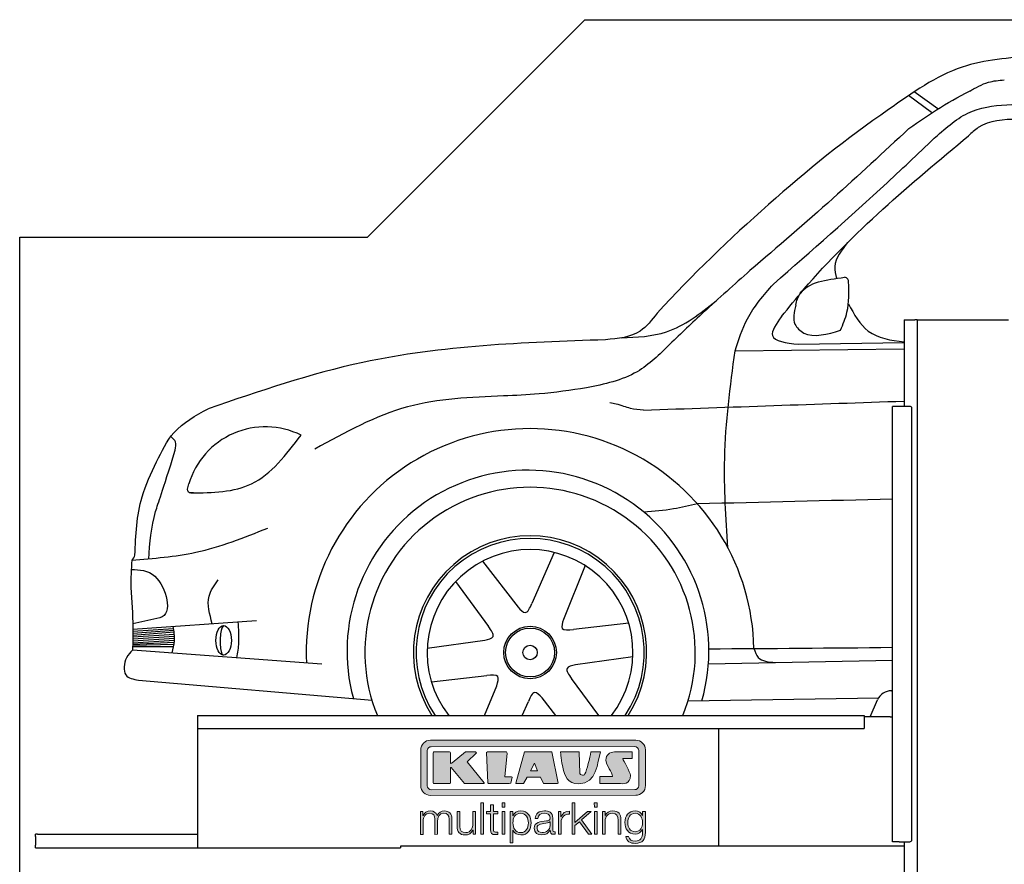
# Model space of a CAD drawing. Header units: millimetres. Extents: x 200 to 5400, y -100 to 3700.
# Tile 2 of 3: x 200 to 2465, y 1758 to 3700. Entities that reach past the tile are written whole.
import ezdxf

# ---------------------------------------------------------------- set-up
doc = ezdxf.new("R2010")
doc.units = ezdxf.units.MM
doc.layers.add('Car', color=10, linetype='Continuous')
doc.layers.add('Logo', color=7, linetype='Continuous')

# ---------------------------------------------------------------- blocks, each defined once
blk = doc.blocks.new('KLAUS')
at = {"layer": 'Logo'}
h = blk.add_hatch(color=8, dxfattribs=at)
h.dxf.hatch_style = 2
edge = h.paths.add_edge_path()
edge.add_spline(control_points=[(3.6, 29.09), (2.88, 29.09), (2.3, 28.51), (2.3, 27.8), (2.3, 27.8), (2.3, 16.11), (2.3, 16.11), (2.3, 15.39), (2.88, 14.81), (3.6, 14.81), (3.6, 14.81), (71.16, 14.81), (71.16, 14.81), (71.88, 14.81), (72.46, 15.39), (72.46, 16.11), (72.46, 16.11), (72.46, 27.8), (72.46, 27.8), (72.46, 28.51), (71.88, 29.09), (71.16, 29.09), (71.16, 29.09), (3.6, 29.09), (3.6, 29.09), (3.6, 29.09), (3.6, 29.09), (3.6, 29.09)], knot_values=[0, 0, 0, 0, 1, 1, 1, 2, 2, 2, 3, 3, 3, 4, 4, 4, 5, 5, 5, 6, 6, 6, 7, 7, 7, 8, 8, 8, 9, 9, 9, 9], degree=3, periodic=0)
edge = h.paths.add_edge_path()
edge.add_spline(control_points=[(3.35, 31.23), (3.35, 31.23), (71.47, 31.23), (71.47, 31.23), (73.26, 31.23), (74.71, 29.77), (74.71, 27.99), (74.71, 27.99), (74.71, 16.17), (74.71, 16.17), (74.71, 14.38), (73.26, 12.93), (71.47, 12.93), (71.47, 12.93), (3.35, 12.93), (3.35, 12.93), (1.56, 12.93), (0.11, 14.38), (0.11, 16.17), (0.11, 16.17), (0.11, 27.99), (0.11, 27.99), (0.11, 29.77), (1.56, 31.23), (3.35, 31.23), (3.35, 31.23), (3.35, 31.23), (3.35, 31.23)], knot_values=[0, 0, 0, 0, 1, 1, 1, 2, 2, 2, 3, 3, 3, 4, 4, 4, 5, 5, 5, 6, 6, 6, 7, 7, 7, 8, 8, 8, 9, 9, 9, 9], degree=3, periodic=0)
h = blk.add_hatch(color=8, dxfattribs=at)
h.dxf.hatch_style = 2
edge = h.paths.add_edge_path()
edge.add_spline(control_points=[(4.5, 27.33), (4.5, 27.33), (9.7, 27.33), (9.7, 27.33), (9.84, 27.33), (9.96, 27.22), (9.96, 27.08), (9.96, 27.08), (9.96, 23.69), (9.96, 23.69), (9.96, 23.69), (9.94, 23.64), (10.04, 23.59), (10.14, 23.53), (10.2, 23.57), (10.2, 23.57), (10.2, 23.57), (10.51, 23.75), (10.51, 23.75), (10.51, 23.75), (14.94, 27.33), (14.94, 27.33), (14.94, 27.33), (18.41, 27.33), (18.41, 27.33), (18.41, 27.33), (18.49, 27.33), (18.56, 27.2), (18.65, 27.04), (18.53, 26.91), (18.53, 26.91), (18.53, 26.91), (15.49, 24.11), (15.49, 24.11), (15.49, 24.11), (21.14, 17.06), (21.14, 17.06), (21.14, 17.06), (21.13, 16.91), (21.13, 16.91), (21.08, 16.84), (20.99, 16.82), (20.99, 16.82), (20.99, 16.82), (14.7, 16.82), (14.7, 16.82), (14.7, 16.82), (10.26, 22.17), (10.26, 22.17), (10.26, 22.17), (10.19, 22.24), (10.08, 22.21), (9.97, 22.18), (9.96, 22.11), (9.96, 22.11), (9.96, 22.11), (9.96, 17.08), (9.96, 17.08), (9.96, 16.94), (9.84, 16.82), (9.7, 16.82), (9.7, 16.82), (4.5, 16.82), (4.5, 16.82), (4.36, 16.82), (4.25, 16.94), (4.25, 17.08), (4.25, 17.08), (4.25, 27.08), (4.25, 27.08), (4.25, 27.22), (4.36, 27.33), (4.5, 27.33), (4.5, 27.33), (4.5, 27.33), (4.5, 27.33)], knot_values=[0, 0, 0, 0, 1, 1, 1, 2, 2, 2, 3, 3, 3, 4, 4, 4, 5, 5, 5, 6, 6, 6, 7, 7, 7, 8, 8, 8, 9, 9, 9, 10, 10, 10, 11, 11, 11, 12, 12, 12, 13, 13, 13, 14, 14, 14, 15, 15, 15, 16, 16, 16, 17, 17, 17, 18, 18, 18, 19, 19, 19, 20, 20, 20, 21, 21, 21, 22, 22, 22, 23, 23, 23, 24, 24, 24, 25, 25, 25, 25], degree=3, periodic=0)
h = blk.add_hatch(color=8, dxfattribs=at)
h.dxf.hatch_style = 2
h.paths.add_polyline_path([(22.42, 17.06), (21.97, 27.15), (22.24, 27.33), (28.55, 27.33), (28.86, 26.97), (28.01, 19.08), (30.26, 19.07), (30.44, 18.95), (30.08, 16.95), (29.49, 16.82), (22.6, 16.82)])
h = blk.add_hatch(color=8, dxfattribs=at)
h.paths.add_polyline_path([(36.52, 21.01), (38.93, 21.01), (37.87, 23.57)])
h.paths.add_polyline_path([(34.52, 27.33), (43.65, 27.33), (45.76, 16.94), (45.57, 16.82), (40.83, 16.82), (39.89, 18.95), (35.42, 18.95), (34.27, 16.82), (31.78, 16.82), (31.66, 17)])
h = blk.add_hatch(color=8, dxfattribs=at)
h.dxf.hatch_style = 2
edge = h.paths.add_edge_path()
edge.add_spline(control_points=[(52.69, 27.32), (52.69, 27.32), (52.88, 20.14), (52.88, 20.14), (53.01, 19.89), (53.2, 19.77), (53.43, 19.71), (53.91, 19.59), (54.43, 19.57), (54.64, 20.03), (55.23, 21.34), (56.27, 25.45), (56.6, 27.33), (56.6, 27.33), (59.77, 27.33), (59.77, 27.33), (58.77, 23.9), (58.56, 16.82), (52.63, 16.76), (48.72, 16.72), (48.01, 19.35), (47.27, 22.24), (46.89, 23.68), (46.54, 27.33), (46.54, 27.33), (46.54, 27.33), (52.69, 27.32), (52.69, 27.32), (52.69, 27.32), (52.69, 27.32), (52.69, 27.32)], knot_values=[0, 0, 0, 0, 1, 1, 1, 2, 2, 2, 3, 3, 3, 4, 4, 4, 5, 5, 5, 6, 6, 6, 7, 7, 7, 8, 8, 8, 9, 9, 9, 10, 10, 10, 10], degree=3, periodic=0)
h = blk.add_hatch(color=8, dxfattribs=at)
h.dxf.hatch_style = 2
edge = h.paths.add_edge_path()
edge.add_spline(control_points=[(64.46, 27.33), (64.46, 27.33), (70.31, 27.33), (70.31, 27.33), (70.31, 26.52), (70.31, 26.02), (70.31, 25.12), (70.31, 25.12), (67.3, 25.12), (67.3, 25.12), (67.24, 25.04), (67.25, 25.11), (67.25, 24.91), (67.25, 24.88), (69.73, 20.38), (69.73, 19.57), (69.73, 16.4), (67.22, 16.81), (65.9, 16.82), (65.9, 16.82), (59.59, 16.82), (59.59, 16.82), (59.59, 17.76), (59.59, 18.23), (59.59, 19.14), (59.59, 19.14), (63.75, 19.14), (63.75, 19.14), (63.82, 19.22), (63.81, 19.11), (63.81, 19.31), (63.81, 20.32), (61.58, 23.06), (61.58, 24.63), (61.58, 26.33), (62.83, 27.34), (64.46, 27.33), (64.46, 27.33), (64.46, 27.33), (64.46, 27.33)], knot_values=[0, 0, 0, 0, 1, 1, 1, 2, 2, 2, 3, 3, 3, 4, 4, 4, 5, 5, 5, 6, 6, 6, 7, 7, 7, 8, 8, 8, 9, 9, 9, 10, 10, 10, 11, 11, 11, 12, 12, 12, 13, 13, 13, 13], degree=3, periodic=0)
h = blk.add_hatch(color=30, dxfattribs=at)
h.dxf.hatch_style = 2
h.paths.add_polyline_path([(20.07, 0), (20.99, 0), (20.99, 10.45), (20.07, 10.45)])
h = blk.add_hatch(color=30, dxfattribs=at)
h.dxf.hatch_style = 2
edge = h.paths.add_edge_path()
edge.add_spline(control_points=[(24.22, 9.82), (24.22, 9.82), (23.3, 9.82), (23.3, 9.82), (23.3, 9.82), (23.3, 7.55), (23.3, 7.55), (23.3, 7.55), (21.98, 7.55), (21.98, 7.55), (21.98, 7.55), (21.98, 6.78), (21.98, 6.78), (21.98, 6.78), (23.3, 6.78), (23.3, 6.78), (23.3, 6.78), (23.3, 1.61), (23.3, 1.61), (23.28, 0.32), (23.71, -0.09), (24.94, -0.09), (25.22, -0.09), (25.48, -0.06), (25.76, -0.06), (25.76, -0.06), (25.76, 0.73), (25.76, 0.73), (25.5, 0.7), (25.23, 0.69), (24.97, 0.69), (24.31, 0.73), (24.22, 1.08), (24.22, 1.68), (24.22, 1.68), (24.22, 6.78), (24.22, 6.78), (24.22, 6.78), (25.76, 6.78), (25.76, 6.78), (25.76, 6.78), (25.76, 7.55), (25.76, 7.55), (25.76, 7.55), (24.22, 7.55), (24.22, 7.55), (24.22, 7.55), (24.22, 9.82), (24.22, 9.82), (24.22, 9.82), (24.22, 9.82), (24.22, 9.82)], knot_values=[0, 0, 0, 0, 1, 1, 1, 2, 2, 2, 3, 3, 3, 4, 4, 4, 5, 5, 5, 6, 6, 6, 7, 7, 7, 8, 8, 8, 9, 9, 9, 10, 10, 10, 11, 11, 11, 12, 12, 12, 13, 13, 13, 14, 14, 14, 15, 15, 15, 16, 16, 16, 17, 17, 17, 17], degree=3, periodic=0)
h = blk.add_hatch(color=30, dxfattribs=at)
h.paths.add_polyline_path([(27.1, 0), (28.03, 0), (28.03, 7.55), (27.1, 7.55)])
h.paths.add_polyline_path([(27.1, 8.98), (28.03, 8.98), (28.03, 10.45), (27.1, 10.45)])
h = blk.add_hatch(color=30, dxfattribs=at)
h.dxf.hatch_style = 2
h.paths.add_polyline_path([(50.4, 0), (51.32, 0), (51.32, 2.87), (52.82, 4.11), (55.8, 0), (56.96, 0), (53.52, 4.76), (56.74, 7.55), (55.51, 7.55), (51.32, 3.89), (51.32, 10.45), (50.4, 10.45)])
h = blk.add_hatch(color=30, dxfattribs=at)
h.paths.add_polyline_path([(57.74, 0), (58.66, 0), (58.66, 7.55), (57.74, 7.55)])
h.paths.add_polyline_path([(57.74, 8.98), (58.66, 8.98), (58.66, 10.45), (57.74, 10.45)])
h = blk.add_hatch(color=30, dxfattribs=at)
h.dxf.hatch_style = 2
edge = h.paths.add_edge_path()
edge.add_spline(control_points=[(0, 0), (0, 0), (0.92, 0), (0.92, 0), (0.92, 0), (0.92, 4.22), (0.92, 4.22), (0.94, 5.8), (1.58, 7), (3.18, 7), (4.35, 7), (4.77, 6.15), (4.76, 5.12), (4.76, 5.12), (4.76, 0), (4.76, 0), (4.76, 0), (5.68, 0), (5.68, 0), (5.68, 0), (5.68, 4.27), (5.68, 4.27), (5.68, 5.68), (6.14, 7), (7.73, 7), (9.05, 7), (9.52, 6.32), (9.52, 5.08), (9.52, 5.08), (9.52, 0), (9.52, 0), (9.52, 0), (10.44, 0), (10.44, 0), (10.44, 0), (10.44, 5.12), (10.44, 5.12), (10.44, 6.91), (9.59, 7.77), (7.94, 7.77), (6.94, 7.77), (5.99, 7.29), (5.54, 6.3), (5.26, 7.29), (4.36, 7.77), (3.37, 7.77), (2.17, 7.77), (1.38, 7.19), (0.89, 6.28), (0.89, 6.28), (0.85, 6.28), (0.85, 6.28), (0.85, 6.28), (0.85, 7.55), (0.85, 7.55), (0.85, 7.55), (0, 7.55), (0, 7.55), (0, 7.55), (0, 0), (0, 0), (0, 0), (0, 0), (0, 0)], knot_values=[0, 0, 0, 0, 1, 1, 1, 2, 2, 2, 3, 3, 3, 4, 4, 4, 5, 5, 5, 6, 6, 6, 7, 7, 7, 8, 8, 8, 9, 9, 9, 10, 10, 10, 11, 11, 11, 12, 12, 12, 13, 13, 13, 14, 14, 14, 15, 15, 15, 16, 16, 16, 17, 17, 17, 18, 18, 18, 19, 19, 19, 20, 20, 20, 21, 21, 21, 21], degree=3, periodic=0)
h = blk.add_hatch(color=30, dxfattribs=at)
h.dxf.hatch_style = 2
edge = h.paths.add_edge_path()
edge.add_spline(control_points=[(18.31, 7.55), (18.31, 7.55), (17.39, 7.55), (17.39, 7.55), (17.39, 7.55), (17.39, 3.59), (17.39, 3.59), (17.39, 2.05), (16.7, 0.56), (15.12, 0.56), (13.66, 0.56), (13.15, 1.27), (13.1, 2.64), (13.1, 2.64), (13.1, 7.55), (13.1, 7.55), (13.1, 7.55), (12.18, 7.55), (12.18, 7.55), (12.18, 7.55), (12.18, 2.65), (12.18, 2.65), (12.18, 0.89), (12.93, -0.22), (14.83, -0.22), (15.96, -0.22), (16.95, 0.35), (17.44, 1.36), (17.44, 1.36), (17.47, 1.36), (17.47, 1.36), (17.47, 1.36), (17.47, 0), (17.47, 0), (17.47, 0), (18.31, 0), (18.31, 0), (18.31, 0), (18.31, 7.55), (18.31, 7.55), (18.31, 7.55), (18.31, 7.55), (18.31, 7.55)], knot_values=[0, 0, 0, 0, 1, 1, 1, 2, 2, 2, 3, 3, 3, 4, 4, 4, 5, 5, 5, 6, 6, 6, 7, 7, 7, 8, 8, 8, 9, 9, 9, 10, 10, 10, 11, 11, 11, 12, 12, 12, 13, 13, 13, 14, 14, 14, 14], degree=3, periodic=0)
h = blk.add_hatch(color=30, dxfattribs=at)
edge = h.paths.add_edge_path()
edge.add_spline(control_points=[(35.84, 3.78), (35.84, 2.21), (35.12, 0.56), (33.37, 0.56), (31.4, 0.56), (30.72, 2.21), (30.72, 3.78), (30.72, 5.49), (31.33, 7), (33.37, 7), (35.12, 7), (35.84, 5.34), (35.84, 3.78), (35.84, 3.78), (35.84, 3.78), (35.84, 3.78)], knot_values=[0, 0, 0, 0, 1, 1, 1, 2, 2, 2, 3, 3, 3, 4, 4, 4, 5, 5, 5, 5], degree=3, periodic=0)
edge = h.paths.add_edge_path()
edge.add_spline(control_points=[(29.79, -2.8), (29.79, -2.8), (30.72, -2.8), (30.72, -2.8), (30.72, -2.8), (30.72, 1.43), (30.72, 1.43), (30.72, 1.43), (30.74, 1.43), (30.74, 1.43), (31.14, 0.35), (32.24, -0.22), (33.37, -0.22), (35.66, -0.22), (36.76, 1.64), (36.76, 3.78), (36.76, 5.91), (35.66, 7.77), (33.37, 7.77), (32.15, 7.77), (31.1, 7.14), (30.67, 6.12), (30.67, 6.12), (30.64, 6.12), (30.64, 6.12), (30.64, 6.12), (30.64, 7.55), (30.64, 7.55), (30.64, 7.55), (29.79, 7.55), (29.79, 7.55), (29.79, 7.55), (29.79, -2.8), (29.79, -2.8), (29.79, -2.8), (29.79, -2.8), (29.79, -2.8)], knot_values=[0, 0, 0, 0, 1, 1, 1, 2, 2, 2, 3, 3, 3, 4, 4, 4, 5, 5, 5, 6, 6, 6, 7, 7, 7, 8, 8, 8, 9, 9, 9, 10, 10, 10, 11, 11, 11, 12, 12, 12, 12], degree=3, periodic=0)
h = blk.add_hatch(color=30, dxfattribs=at)
edge = h.paths.add_edge_path()
edge.add_spline(control_points=[(43.03, 2.93), (43.04, 1.45), (41.8, 0.56), (40.39, 0.56), (39.53, 0.56), (38.71, 1.13), (38.71, 2.05), (38.71, 3.53), (40.66, 3.51), (42.22, 3.79), (42.47, 3.84), (42.88, 3.91), (43, 4.13), (43, 4.13), (43.03, 4.13), (43.03, 4.13), (43.03, 4.13), (43.03, 2.93), (43.03, 2.93), (43.03, 2.93), (43.03, 2.93), (43.03, 2.93)], knot_values=[0, 0, 0, 0, 1, 1, 1, 2, 2, 2, 3, 3, 3, 4, 4, 4, 5, 5, 5, 6, 6, 6, 7, 7, 7, 7], degree=3, periodic=0)
edge = h.paths.add_edge_path()
edge.add_spline(control_points=[(39.03, 5.24), (39.06, 6.47), (39.91, 7), (41.05, 7), (42.14, 7), (43.03, 6.69), (43.03, 5.45), (43.03, 4.61), (42.6, 4.51), (41.84, 4.42), (39.85, 4.19), (37.79, 4.11), (37.79, 1.99), (37.79, 0.47), (38.93, -0.22), (40.32, -0.22), (41.77, -0.22), (42.43, 0.34), (43.07, 1.32), (43.07, 1.32), (43.1, 1.32), (43.1, 1.32), (43.1, 0.53), (43.25, 0), (44.19, 0), (44.43, 0), (44.58, 0.01), (44.79, 0.06), (44.79, 0.06), (44.79, 0.83), (44.79, 0.83), (44.71, 0.81), (44.6, 0.78), (44.49, 0.78), (44.13, 0.78), (43.95, 0.98), (43.95, 1.33), (43.95, 1.33), (43.95, 5.34), (43.95, 5.34), (43.95, 7.36), (42.5, 7.77), (41.17, 7.77), (39.44, 7.77), (38.2, 7.01), (38.11, 5.24), (38.11, 5.24), (39.03, 5.24), (39.03, 5.24), (39.03, 5.24), (39.03, 5.24), (39.03, 5.24)], knot_values=[0, 0, 0, 0, 1, 1, 1, 2, 2, 2, 3, 3, 3, 4, 4, 4, 5, 5, 5, 6, 6, 6, 7, 7, 7, 8, 8, 8, 9, 9, 9, 10, 10, 10, 11, 11, 11, 12, 12, 12, 13, 13, 13, 14, 14, 14, 15, 15, 15, 16, 16, 16, 17, 17, 17, 17], degree=3, periodic=0)
h = blk.add_hatch(color=30, dxfattribs=at)
h.dxf.hatch_style = 2
edge = h.paths.add_edge_path()
edge.add_spline(control_points=[(45.79, 0), (45.79, 0), (46.71, 0), (46.71, 0), (46.71, 0), (46.71, 4.03), (46.71, 4.03), (46.71, 5.59), (47.85, 6.82), (49.52, 6.73), (49.52, 6.73), (49.52, 7.66), (49.52, 7.66), (48.16, 7.72), (47.14, 7), (46.67, 5.78), (46.67, 5.78), (46.64, 5.78), (46.64, 5.78), (46.64, 5.78), (46.64, 7.55), (46.64, 7.55), (46.64, 7.55), (45.79, 7.55), (45.79, 7.55), (45.79, 7.55), (45.79, 0), (45.79, 0), (45.79, 0), (45.79, 0), (45.79, 0)], knot_values=[0, 0, 0, 0, 1, 1, 1, 2, 2, 2, 3, 3, 3, 4, 4, 4, 5, 5, 5, 6, 6, 6, 7, 7, 7, 8, 8, 8, 9, 9, 9, 10, 10, 10, 10], degree=3, periodic=0)
h = blk.add_hatch(color=30, dxfattribs=at)
h.dxf.hatch_style = 2
edge = h.paths.add_edge_path()
edge.add_spline(control_points=[(60.41, 0), (60.41, 0), (61.33, 0), (61.33, 0), (61.33, 0), (61.33, 4.41), (61.33, 4.41), (61.36, 5.89), (62.24, 7), (63.7, 7), (65.2, 7), (65.62, 6.02), (65.62, 4.71), (65.62, 4.71), (65.62, 0), (65.62, 0), (65.62, 0), (66.54, 0), (66.54, 0), (66.54, 0), (66.54, 4.86), (66.54, 4.86), (66.54, 6.66), (65.9, 7.77), (63.78, 7.77), (62.71, 7.77), (61.7, 7.16), (61.36, 6.25), (61.36, 6.25), (61.33, 6.25), (61.33, 6.25), (61.33, 6.25), (61.33, 7.55), (61.33, 7.55), (61.33, 7.55), (60.41, 7.55), (60.41, 7.55), (60.41, 7.55), (60.41, 0), (60.41, 0), (60.41, 0), (60.41, 0), (60.41, 0)], knot_values=[0, 0, 0, 0, 1, 1, 1, 2, 2, 2, 3, 3, 3, 4, 4, 4, 5, 5, 5, 6, 6, 6, 7, 7, 7, 8, 8, 8, 9, 9, 9, 10, 10, 10, 11, 11, 11, 12, 12, 12, 13, 13, 13, 14, 14, 14, 14], degree=3, periodic=0)
h = blk.add_hatch(color=30, dxfattribs=at)
edge = h.paths.add_edge_path()
edge.add_spline(control_points=[(71.32, 0.86), (69.62, 0.86), (68.83, 2.34), (68.83, 3.86), (68.83, 5.43), (69.56, 7), (71.32, 7), (73.06, 7), (73.75, 5.34), (73.75, 3.86), (73.75, 2.33), (72.91, 0.86), (71.32, 0.86), (71.32, 0.86), (71.32, 0.86), (71.32, 0.86)], knot_values=[0, 0, 0, 0, 1, 1, 1, 2, 2, 2, 3, 3, 3, 4, 4, 4, 5, 5, 5, 5], degree=3, periodic=0)
edge = h.paths.add_edge_path()
edge.add_spline(control_points=[(74.67, 7.55), (74.67, 7.55), (73.75, 7.55), (73.75, 7.55), (73.75, 7.55), (73.75, 6.25), (73.75, 6.25), (73.75, 6.25), (73.72, 6.25), (73.72, 6.25), (73.35, 7.09), (72.41, 7.77), (71.32, 7.77), (69.13, 7.77), (67.9, 6.05), (67.9, 3.97), (67.9, 1.82), (68.9, 0.09), (71.32, 0.09), (72.4, 0.09), (73.29, 0.72), (73.72, 1.64), (73.72, 1.64), (73.75, 1.64), (73.75, 1.64), (73.75, 1.64), (73.75, 0.61), (73.75, 0.61), (73.75, -1.23), (73.01, -2.24), (71.32, -2.24), (70.29, -2.24), (69.31, -1.85), (69.1, -0.73), (69.1, -0.73), (68.18, -0.73), (68.18, -0.73), (68.31, -2.34), (69.81, -3.02), (71.32, -3.02), (73.79, -3.02), (74.65, -1.64), (74.67, 0.61), (74.67, 0.61), (74.67, 7.55), (74.67, 7.55), (74.67, 7.55), (74.67, 7.55), (74.67, 7.55)], knot_values=[0, 0, 0, 0, 1, 1, 1, 2, 2, 2, 3, 3, 3, 4, 4, 4, 5, 5, 5, 6, 6, 6, 7, 7, 7, 8, 8, 8, 9, 9, 9, 10, 10, 10, 11, 11, 11, 12, 12, 12, 13, 13, 13, 14, 14, 14, 15, 15, 15, 16, 16, 16, 16], degree=3, periodic=0)
at = {"layer": 'Logo', "lineweight": 0}
for points in [[(22.42, 17.06), (21.97, 27.15), (22.24, 27.33), (28.55, 27.33), (28.86, 26.97), (28.01, 19.08), (30.26, 19.07), (30.44, 18.95), (30.08, 16.95), (29.49, 16.82), (22.6, 16.82), (22.42, 17.06), (22.42, 17.06)], [(34.52, 27.33), (43.65, 27.33), (45.76, 16.94), (45.57, 16.82), (40.83, 16.82), (39.89, 18.95), (35.42, 18.95), (34.27, 16.82), (31.78, 16.82), (31.66, 17), (34.52, 27.33), (34.52, 27.33)], [(36.52, 21.01), (38.93, 21.01), (37.87, 23.57), (36.52, 21.01), (36.52, 21.01)], [(20.07, 0), (20.99, 0), (20.99, 10.45), (20.07, 10.45), (20.07, 0), (20.07, 0)], [(27.1, 8.98), (28.03, 8.98), (28.03, 10.45), (27.1, 10.45), (27.1, 8.98), (27.1, 8.98)], [(50.4, 0), (51.32, 0), (51.32, 2.87), (52.82, 4.11), (55.8, 0), (56.96, 0), (53.52, 4.76), (56.74, 7.55), (55.51, 7.55), (51.32, 3.89), (51.32, 10.45), (50.4, 10.45), (50.4, 0), (50.4, 0)], [(57.74, 8.98), (58.66, 8.98), (58.66, 10.45), (57.74, 10.45), (57.74, 8.98), (57.74, 8.98)], [(27.1, 0), (28.03, 0), (28.03, 7.55), (27.1, 7.55), (27.1, 0), (27.1, 0)], [(57.74, 0), (58.66, 0), (58.66, 7.55), (57.74, 7.55), (57.74, 0), (57.74, 0)]]:
    blk.add_lwpolyline(points, dxfattribs=at)
for points, knots in [([(3.35, 31.23), (3.35, 31.23), (71.47, 31.23), (71.47, 31.23), (73.26, 31.23), (74.71, 29.77), (74.71, 27.99), (74.71, 27.99), (74.71, 16.17), (74.71, 16.17), (74.71, 14.38), (73.26, 12.93), (71.47, 12.93), (71.47, 12.93), (3.35, 12.93), (3.35, 12.93), (1.56, 12.93), (0.11, 14.38), (0.11, 16.17), (0.11, 16.17), (0.11, 27.99), (0.11, 27.99), (0.11, 29.77), (1.56, 31.23), (3.35, 31.23), (3.35, 31.23), (3.35, 31.23), (3.35, 31.23)], [0, 0, 0, 0, 1, 1, 1, 2, 2, 2, 3, 3, 3, 4, 4, 4, 5, 5, 5, 6, 6, 6, 7, 7, 7, 8, 8, 8, 9, 9, 9, 9]), ([(3.6, 29.09), (2.88, 29.09), (2.3, 28.51), (2.3, 27.8), (2.3, 27.8), (2.3, 16.11), (2.3, 16.11), (2.3, 15.39), (2.88, 14.81), (3.6, 14.81), (3.6, 14.81), (71.16, 14.81), (71.16, 14.81), (71.88, 14.81), (72.46, 15.39), (72.46, 16.11), (72.46, 16.11), (72.46, 27.8), (72.46, 27.8), (72.46, 28.51), (71.88, 29.09), (71.16, 29.09), (71.16, 29.09), (3.6, 29.09), (3.6, 29.09), (3.6, 29.09), (3.6, 29.09), (3.6, 29.09)], [0, 0, 0, 0, 1, 1, 1, 2, 2, 2, 3, 3, 3, 4, 4, 4, 5, 5, 5, 6, 6, 6, 7, 7, 7, 8, 8, 8, 9, 9, 9, 9]), ([(4.5, 27.33), (4.5, 27.33), (9.7, 27.33), (9.7, 27.33), (9.84, 27.33), (9.96, 27.22), (9.96, 27.08), (9.96, 27.08), (9.96, 23.69), (9.96, 23.69), (9.96, 23.69), (9.94, 23.64), (10.04, 23.59), (10.14, 23.53), (10.2, 23.57), (10.2, 23.57), (10.2, 23.57), (10.51, 23.75), (10.51, 23.75), (10.51, 23.75), (14.94, 27.33), (14.94, 27.33), (14.94, 27.33), (18.41, 27.33), (18.41, 27.33), (18.41, 27.33), (18.49, 27.33), (18.56, 27.2), (18.65, 27.04), (18.53, 26.91), (18.53, 26.91), (18.53, 26.91), (15.49, 24.11), (15.49, 24.11), (15.49, 24.11), (21.14, 17.06), (21.14, 17.06), (21.14, 17.06), (21.13, 16.91), (21.13, 16.91), (21.08, 16.84), (20.99, 16.82), (20.99, 16.82), (20.99, 16.82), (14.7, 16.82), (14.7, 16.82), (14.7, 16.82), (10.26, 22.17), (10.26, 22.17), (10.26, 22.17), (10.19, 22.24), (10.08, 22.21), (9.97, 22.18), (9.96, 22.11), (9.96, 22.11), (9.96, 22.11), (9.96, 17.08), (9.96, 17.08), (9.96, 16.94), (9.84, 16.82), (9.7, 16.82), (9.7, 16.82), (4.5, 16.82), (4.5, 16.82), (4.36, 16.82), (4.25, 16.94), (4.25, 17.08), (4.25, 17.08), (4.25, 27.08), (4.25, 27.08), (4.25, 27.22), (4.36, 27.33), (4.5, 27.33), (4.5, 27.33), (4.5, 27.33), (4.5, 27.33)], [0, 0, 0, 0, 1, 1, 1, 2, 2, 2, 3, 3, 3, 4, 4, 4, 5, 5, 5, 6, 6, 6, 7, 7, 7, 8, 8, 8, 9, 9, 9, 10, 10, 10, 11, 11, 11, 12, 12, 12, 13, 13, 13, 14, 14, 14, 15, 15, 15, 16, 16, 16, 17, 17, 17, 18, 18, 18, 19, 19, 19, 20, 20, 20, 21, 21, 21, 22, 22, 22, 23, 23, 23, 24, 24, 24, 25, 25, 25, 25]), ([(52.69, 27.32), (52.69, 27.32), (52.88, 20.14), (52.88, 20.14), (53.01, 19.89), (53.2, 19.77), (53.43, 19.71), (53.91, 19.59), (54.43, 19.57), (54.64, 20.03), (55.23, 21.34), (56.27, 25.45), (56.6, 27.33), (56.6, 27.33), (59.77, 27.33), (59.77, 27.33), (58.77, 23.9), (58.56, 16.82), (52.63, 16.76), (48.72, 16.72), (48.01, 19.35), (47.27, 22.24), (46.89, 23.68), (46.54, 27.33), (46.54, 27.33), (46.54, 27.33), (52.69, 27.32), (52.69, 27.32), (52.69, 27.32), (52.69, 27.32), (52.69, 27.32)], [0, 0, 0, 0, 1, 1, 1, 2, 2, 2, 3, 3, 3, 4, 4, 4, 5, 5, 5, 6, 6, 6, 7, 7, 7, 8, 8, 8, 9, 9, 9, 10, 10, 10, 10]), ([(64.46, 27.33), (64.46, 27.33), (70.31, 27.33), (70.31, 27.33), (70.31, 26.52), (70.31, 26.02), (70.31, 25.12), (70.31, 25.12), (67.3, 25.12), (67.3, 25.12), (67.24, 25.04), (67.25, 25.11), (67.25, 24.91), (67.25, 24.88), (69.73, 20.38), (69.73, 19.57), (69.73, 16.4), (67.22, 16.81), (65.9, 16.82), (65.9, 16.82), (59.59, 16.82), (59.59, 16.82), (59.59, 17.76), (59.59, 18.23), (59.59, 19.14), (59.59, 19.14), (63.75, 19.14), (63.75, 19.14), (63.82, 19.22), (63.81, 19.11), (63.81, 19.31), (63.81, 20.32), (61.58, 23.06), (61.58, 24.63), (61.58, 26.33), (62.83, 27.34), (64.46, 27.33), (64.46, 27.33), (64.46, 27.33), (64.46, 27.33)], [0, 0, 0, 0, 1, 1, 1, 2, 2, 2, 3, 3, 3, 4, 4, 4, 5, 5, 5, 6, 6, 6, 7, 7, 7, 8, 8, 8, 9, 9, 9, 10, 10, 10, 11, 11, 11, 12, 12, 12, 13, 13, 13, 13]), ([(24.22, 9.82), (24.22, 9.82), (23.3, 9.82), (23.3, 9.82), (23.3, 9.82), (23.3, 7.55), (23.3, 7.55), (23.3, 7.55), (21.98, 7.55), (21.98, 7.55), (21.98, 7.55), (21.98, 6.78), (21.98, 6.78), (21.98, 6.78), (23.3, 6.78), (23.3, 6.78), (23.3, 6.78), (23.3, 1.61), (23.3, 1.61), (23.28, 0.32), (23.71, -0.09), (24.94, -0.09), (25.22, -0.09), (25.48, -0.06), (25.76, -0.06), (25.76, -0.06), (25.76, 0.73), (25.76, 0.73), (25.5, 0.7), (25.23, 0.69), (24.97, 0.69), (24.31, 0.73), (24.22, 1.08), (24.22, 1.68), (24.22, 1.68), (24.22, 6.78), (24.22, 6.78), (24.22, 6.78), (25.76, 6.78), (25.76, 6.78), (25.76, 6.78), (25.76, 7.55), (25.76, 7.55), (25.76, 7.55), (24.22, 7.55), (24.22, 7.55), (24.22, 7.55), (24.22, 9.82), (24.22, 9.82), (24.22, 9.82), (24.22, 9.82), (24.22, 9.82)], [0, 0, 0, 0, 1, 1, 1, 2, 2, 2, 3, 3, 3, 4, 4, 4, 5, 5, 5, 6, 6, 6, 7, 7, 7, 8, 8, 8, 9, 9, 9, 10, 10, 10, 11, 11, 11, 12, 12, 12, 13, 13, 13, 14, 14, 14, 15, 15, 15, 16, 16, 16, 17, 17, 17, 17]), ([(0, 0), (0, 0), (0.92, 0), (0.92, 0), (0.92, 0), (0.92, 4.22), (0.92, 4.22), (0.94, 5.8), (1.58, 7), (3.18, 7), (4.35, 7), (4.77, 6.15), (4.76, 5.12), (4.76, 5.12), (4.76, 0), (4.76, 0), (4.76, 0), (5.68, 0), (5.68, 0), (5.68, 0), (5.68, 4.27), (5.68, 4.27), (5.68, 5.68), (6.14, 7), (7.73, 7), (9.05, 7), (9.52, 6.32), (9.52, 5.08), (9.52, 5.08), (9.52, 0), (9.52, 0), (9.52, 0), (10.44, 0), (10.44, 0), (10.44, 0), (10.44, 5.12), (10.44, 5.12), (10.44, 6.91), (9.59, 7.77), (7.94, 7.77), (6.94, 7.77), (5.99, 7.29), (5.54, 6.3), (5.26, 7.29), (4.36, 7.77), (3.37, 7.77), (2.17, 7.77), (1.38, 7.19), (0.89, 6.28), (0.89, 6.28), (0.85, 6.28), (0.85, 6.28), (0.85, 6.28), (0.85, 7.55), (0.85, 7.55), (0.85, 7.55), (0, 7.55), (0, 7.55), (0, 7.55), (0, 0), (0, 0), (0, 0), (0, 0), (0, 0)], [0, 0, 0, 0, 1, 1, 1, 2, 2, 2, 3, 3, 3, 4, 4, 4, 5, 5, 5, 6, 6, 6, 7, 7, 7, 8, 8, 8, 9, 9, 9, 10, 10, 10, 11, 11, 11, 12, 12, 12, 13, 13, 13, 14, 14, 14, 15, 15, 15, 16, 16, 16, 17, 17, 17, 18, 18, 18, 19, 19, 19, 20, 20, 20, 21, 21, 21, 21]), ([(18.31, 7.55), (18.31, 7.55), (17.39, 7.55), (17.39, 7.55), (17.39, 7.55), (17.39, 3.59), (17.39, 3.59), (17.39, 2.05), (16.7, 0.56), (15.12, 0.56), (13.66, 0.56), (13.15, 1.27), (13.1, 2.64), (13.1, 2.64), (13.1, 7.55), (13.1, 7.55), (13.1, 7.55), (12.18, 7.55), (12.18, 7.55), (12.18, 7.55), (12.18, 2.65), (12.18, 2.65), (12.18, 0.89), (12.93, -0.22), (14.83, -0.22), (15.96, -0.22), (16.95, 0.35), (17.44, 1.36), (17.44, 1.36), (17.47, 1.36), (17.47, 1.36), (17.47, 1.36), (17.47, 0), (17.47, 0), (17.47, 0), (18.31, 0), (18.31, 0), (18.31, 0), (18.31, 7.55), (18.31, 7.55), (18.31, 7.55), (18.31, 7.55), (18.31, 7.55)], [0, 0, 0, 0, 1, 1, 1, 2, 2, 2, 3, 3, 3, 4, 4, 4, 5, 5, 5, 6, 6, 6, 7, 7, 7, 8, 8, 8, 9, 9, 9, 10, 10, 10, 11, 11, 11, 12, 12, 12, 13, 13, 13, 14, 14, 14, 14]), ([(29.79, -2.8), (29.79, -2.8), (30.72, -2.8), (30.72, -2.8), (30.72, -2.8), (30.72, 1.43), (30.72, 1.43), (30.72, 1.43), (30.74, 1.43), (30.74, 1.43), (31.14, 0.35), (32.24, -0.22), (33.37, -0.22), (35.66, -0.22), (36.76, 1.64), (36.76, 3.78), (36.76, 5.91), (35.66, 7.77), (33.37, 7.77), (32.15, 7.77), (31.1, 7.14), (30.67, 6.12), (30.67, 6.12), (30.64, 6.12), (30.64, 6.12), (30.64, 6.12), (30.64, 7.55), (30.64, 7.55), (30.64, 7.55), (29.79, 7.55), (29.79, 7.55), (29.79, 7.55), (29.79, -2.8), (29.79, -2.8), (29.79, -2.8), (29.79, -2.8), (29.79, -2.8)], [0, 0, 0, 0, 1, 1, 1, 2, 2, 2, 3, 3, 3, 4, 4, 4, 5, 5, 5, 6, 6, 6, 7, 7, 7, 8, 8, 8, 9, 9, 9, 10, 10, 10, 11, 11, 11, 12, 12, 12, 12]), ([(35.84, 3.78), (35.84, 2.21), (35.12, 0.56), (33.37, 0.56), (31.4, 0.56), (30.72, 2.21), (30.72, 3.78), (30.72, 5.49), (31.33, 7), (33.37, 7), (35.12, 7), (35.84, 5.34), (35.84, 3.78), (35.84, 3.78), (35.84, 3.78), (35.84, 3.78)], [0, 0, 0, 0, 1, 1, 1, 2, 2, 2, 3, 3, 3, 4, 4, 4, 5, 5, 5, 5]), ([(39.03, 5.24), (39.06, 6.47), (39.91, 7), (41.05, 7), (42.14, 7), (43.03, 6.69), (43.03, 5.45), (43.03, 4.61), (42.6, 4.51), (41.84, 4.42), (39.85, 4.19), (37.79, 4.11), (37.79, 1.99), (37.79, 0.47), (38.93, -0.22), (40.32, -0.22), (41.77, -0.22), (42.43, 0.34), (43.07, 1.32), (43.07, 1.32), (43.1, 1.32), (43.1, 1.32), (43.1, 0.53), (43.25, 0), (44.19, 0), (44.43, 0), (44.58, 0.01), (44.79, 0.06), (44.79, 0.06), (44.79, 0.83), (44.79, 0.83), (44.71, 0.81), (44.6, 0.78), (44.49, 0.78), (44.13, 0.78), (43.95, 0.98), (43.95, 1.33), (43.95, 1.33), (43.95, 5.34), (43.95, 5.34), (43.95, 7.36), (42.5, 7.77), (41.17, 7.77), (39.44, 7.77), (38.2, 7.01), (38.11, 5.24), (38.11, 5.24), (39.03, 5.24), (39.03, 5.24), (39.03, 5.24), (39.03, 5.24), (39.03, 5.24)], [0, 0, 0, 0, 1, 1, 1, 2, 2, 2, 3, 3, 3, 4, 4, 4, 5, 5, 5, 6, 6, 6, 7, 7, 7, 8, 8, 8, 9, 9, 9, 10, 10, 10, 11, 11, 11, 12, 12, 12, 13, 13, 13, 14, 14, 14, 15, 15, 15, 16, 16, 16, 17, 17, 17, 17]), ([(45.79, 0), (45.79, 0), (46.71, 0), (46.71, 0), (46.71, 0), (46.71, 4.03), (46.71, 4.03), (46.71, 5.59), (47.85, 6.82), (49.52, 6.73), (49.52, 6.73), (49.52, 7.66), (49.52, 7.66), (48.16, 7.72), (47.14, 7), (46.67, 5.78), (46.67, 5.78), (46.64, 5.78), (46.64, 5.78), (46.64, 5.78), (46.64, 7.55), (46.64, 7.55), (46.64, 7.55), (45.79, 7.55), (45.79, 7.55), (45.79, 7.55), (45.79, 0), (45.79, 0), (45.79, 0), (45.79, 0), (45.79, 0)], [0, 0, 0, 0, 1, 1, 1, 2, 2, 2, 3, 3, 3, 4, 4, 4, 5, 5, 5, 6, 6, 6, 7, 7, 7, 8, 8, 8, 9, 9, 9, 10, 10, 10, 10]), ([(60.41, 0), (60.41, 0), (61.33, 0), (61.33, 0), (61.33, 0), (61.33, 4.41), (61.33, 4.41), (61.36, 5.89), (62.24, 7), (63.7, 7), (65.2, 7), (65.62, 6.02), (65.62, 4.71), (65.62, 4.71), (65.62, 0), (65.62, 0), (65.62, 0), (66.54, 0), (66.54, 0), (66.54, 0), (66.54, 4.86), (66.54, 4.86), (66.54, 6.66), (65.9, 7.77), (63.78, 7.77), (62.71, 7.77), (61.7, 7.16), (61.36, 6.25), (61.36, 6.25), (61.33, 6.25), (61.33, 6.25), (61.33, 6.25), (61.33, 7.55), (61.33, 7.55), (61.33, 7.55), (60.41, 7.55), (60.41, 7.55), (60.41, 7.55), (60.41, 0), (60.41, 0), (60.41, 0), (60.41, 0), (60.41, 0)], [0, 0, 0, 0, 1, 1, 1, 2, 2, 2, 3, 3, 3, 4, 4, 4, 5, 5, 5, 6, 6, 6, 7, 7, 7, 8, 8, 8, 9, 9, 9, 10, 10, 10, 11, 11, 11, 12, 12, 12, 13, 13, 13, 14, 14, 14, 14]), ([(74.67, 7.55), (74.67, 7.55), (73.75, 7.55), (73.75, 7.55), (73.75, 7.55), (73.75, 6.25), (73.75, 6.25), (73.75, 6.25), (73.72, 6.25), (73.72, 6.25), (73.35, 7.09), (72.41, 7.77), (71.32, 7.77), (69.13, 7.77), (67.9, 6.05), (67.9, 3.97), (67.9, 1.82), (68.9, 0.09), (71.32, 0.09), (72.4, 0.09), (73.29, 0.72), (73.72, 1.64), (73.72, 1.64), (73.75, 1.64), (73.75, 1.64), (73.75, 1.64), (73.75, 0.61), (73.75, 0.61), (73.75, -1.23), (73.01, -2.24), (71.32, -2.24), (70.29, -2.24), (69.31, -1.85), (69.1, -0.73), (69.1, -0.73), (68.18, -0.73), (68.18, -0.73), (68.31, -2.34), (69.81, -3.02), (71.32, -3.02), (73.79, -3.02), (74.65, -1.64), (74.67, 0.61), (74.67, 0.61), (74.67, 7.55), (74.67, 7.55), (74.67, 7.55), (74.67, 7.55), (74.67, 7.55)], [0, 0, 0, 0, 1, 1, 1, 2, 2, 2, 3, 3, 3, 4, 4, 4, 5, 5, 5, 6, 6, 6, 7, 7, 7, 8, 8, 8, 9, 9, 9, 10, 10, 10, 11, 11, 11, 12, 12, 12, 13, 13, 13, 14, 14, 14, 15, 15, 15, 16, 16, 16, 16]), ([(71.32, 0.86), (69.62, 0.86), (68.83, 2.34), (68.83, 3.86), (68.83, 5.43), (69.56, 7), (71.32, 7), (73.06, 7), (73.75, 5.34), (73.75, 3.86), (73.75, 2.33), (72.91, 0.86), (71.32, 0.86), (71.32, 0.86), (71.32, 0.86), (71.32, 0.86)], [0, 0, 0, 0, 1, 1, 1, 2, 2, 2, 3, 3, 3, 4, 4, 4, 5, 5, 5, 5]), ([(43.03, 2.93), (43.04, 1.45), (41.8, 0.56), (40.39, 0.56), (39.53, 0.56), (38.71, 1.13), (38.71, 2.05), (38.71, 3.53), (40.66, 3.51), (42.22, 3.79), (42.47, 3.84), (42.88, 3.91), (43, 4.13), (43, 4.13), (43.03, 4.13), (43.03, 4.13), (43.03, 4.13), (43.03, 2.93), (43.03, 2.93), (43.03, 2.93), (43.03, 2.93), (43.03, 2.93)], [0, 0, 0, 0, 1, 1, 1, 2, 2, 2, 3, 3, 3, 4, 4, 4, 5, 5, 5, 6, 6, 6, 7, 7, 7, 7])]:
    blk.add_open_spline(points, degree=3, knots=knots, dxfattribs=at)

msp = doc.modelspace()

# ---------------------------------------------------------------- linework, layer by layer
for p, q in [((1000, 3200), (1500, 3700)), ((200, 3200), (1000, 3200)), ((2234.1, 3010), (2244.1, 3010)), ((2234.1, 3010), (2234.1, 2811)), ((2244.1, 3010), (2259.1, 3010)), ((2264.1, 3010), (2259.1, 3010)), ((2264.1, 3010), (2274.1, 3010)), ((2264.1, 3010), (2264.1, 178.8)), ((2274.1, 3010), (2464.1, 3010)), ((2464.1, 3010), (2474.1, 3010)), ((2223.1, 2811), (2207.1, 2811)), ((2207.1, 1861), (2207.1, 2811)), ((2207.1, 1853), (2207.1, 2810)), ((2247.1, 2811), (2223.1, 2811)), ((2252.1, 1816), (2252.1, 2806)), ((2252.1, 1815), (2252.1, 2805)), ((2205, 2157), (2207.1, 2157)), ((2155.8, 2097), (2172.9, 2136)), ((608.6, 2100), (2142.1, 2100)), ((608.6, 2100), (608.6, 1796)), ((2142.1, 2100), (2142.1, 2070)), ((2202.1, 2097), (2142.1, 2097)), ((2202.1, 2097), (2207.1, 2097)), ((608.6, 2070), (2142.1, 2070)), ((1807.1, 2070), (1807.1, 1800)), ((2207.1, 1810), (2207.1, 1853)), ((2207.1, 1811), (2207.1, 1853)), ((236, 1822), (236, 1827)), ((241, 1827), (236, 1827)), ((236, 1822), (236, 1802)), ((241, 1827), (608.6, 1827)), ((236, 1796), (236, 1802)), ((236, 1796), (1076, 1796)), ((2234.1, 1800), (1076, 1800)), ((1076, 1800), (1076, 1796)), ((2223.1, 1810), (2207.1, 1810)), ((2223.1, 1810), (2247.1, 1810)), ((2234.1, 1810), (2234.1, 134))]:
    msp.add_line(p, q)
for points in [[(1500, 3700), (4950, 3700)], [(5400, 2900), (5400, -100), (200, -100), (200, 3200)]]:
    msp.add_lwpolyline(points)
for centre, radius, start, end in [((2247.1, 2806), 5, 0, 90), ((2205, 2122), 35, 90, 156.3706), ((2247.1, 1815), 5, 270, 0)]:
    msp.add_arc(centre, radius, start, end)
at = {"layer": 'Car'}
for p, q in [((2312.1, 3495.2), (2257.6, 3534.3)), ((2297.5, 3486.6), (2244.6, 3525.6)), ((1990.6, 2953.6), (2234.1, 2957.4)), ((1845.3, 2938.9), (2234.1, 2943.4)), ((1429.2, 2475.1), (1377.9, 2357.6)), ((1264.1, 2454.7), (1346.2, 2349.5)), ((1500.6, 2444.9), (1450.5, 2321.2)), ((1202.2, 2408), (1278.3, 2304.8)), ((522.7, 2324.8), (460.2, 2311.2)), ((460.4, 2298.4), (744.9, 2318.2)), ((1600.9, 2312.1), (1473.4, 2297.8)), ((460.3, 2289.7), (554.6, 2296.2)), ((460.3, 2285.2), (555.2, 2292.3)), ((460.3, 2280.7), (555.7, 2287.4)), ((460.4, 2293.9), (554, 2300.1)), ((460, 2267.3), (556.3, 2273)), ((460, 2264.2), (555.9, 2269.1)), ((460.1, 2272.1), (556.3, 2278.1)), ((460.2, 2276.3), (556.1, 2282.9)), ((1137.4, 2254.7), (1269.5, 2273.2)), ((894.8, 2218.3), (459.6, 2250.7)), ((459.9, 2261.9), (555.3, 2264.3)), ((459.9, 2259.1), (554.2, 2258.8)), ((1610.4, 2235.2), (1478.2, 2216.7)), ((1784, 2219.2), (2207.1, 2227.2)), ((473.1, 2181.2), (1010.4, 2135.7)), ((1146.9, 2177.8), (1274.3, 2192.1)), ((1532.2, 2100), (1469.4, 2185.2)), ((1269.4, 2100), (1297.2, 2168.7)), ((1355.8, 2100), (1369.9, 2132.3)), ((1433.1, 2100), (1401.6, 2140.4)), ((1737.3, 2134.1), (2175.2, 2140.4))]:
    msp.add_line(p, q, dxfattribs=at)
for radius in [60.5, 56.2, 16.6]:
    msp.add_circle((1373.9, 2245), radius, dxfattribs=at)
for centre, radius, start, end in [((765.2, 2579.8), 184.1, 63.5851, 163.3568), ((1373.9, 2245), 514.8, 1.0294, 182.7467), ((1369, 2248.1), 416.1, 344.0992, 195.1911), ((1373.9, 2245), 380, 337.5727, 202.4273), ((1373.9, 2245), 268.2, 327.2837, 212.7163), ((1373.9, 2245), 262.3, 326.4469, 213.5531), ((449.9, 2470.6), 15.2, 301.257, 353.4804), ((1373.9, 2245), 236.7, 322.2379, 217.7621)]:
    msp.add_arc(centre, radius, start, end, dxfattribs=at)
msp.add_ellipse((669, 2272.9), major_axis=(0, -34), ratio=0.523501, dxfattribs=at)
msp.add_ellipse((669, 2272.9), major_axis=(-0.5, -34.1), ratio=0.233483, start_param=3.213864, end_param=6.355457, dxfattribs=at)
for points, knots in [([(2532.2, 3616.3), (2475.8, 3612.3), (2353.2, 3603.5), (2252.8, 3532), (2198.6, 3493.3)], [0, 0, 0, 0, 166.548633, 361.694788, 361.694788, 361.694788, 361.694788]), ([(2385, 3535.5), (2399, 3543.6), (2423.8, 3558), (2452.2, 3560.6), (2464.6, 3561.7)], [0, 0, 0, 0, 47.659592, 84.67362, 84.67362, 84.67362, 84.67362]), ([(2244.9, 3449.6), (2268.8, 3466.3), (2316.8, 3499.9), (2368.6, 3527.3), (2394.6, 3541)], [0, 0, 0, 0, 87.646803, 175.562996, 175.562996, 175.562996, 175.562996]), ([(2198.6, 3493.3), (2101.3, 3427.4), (1915.8, 3275.2), (1747.2, 3113.8), (1666, 3025.3)], [0, 0, 0, 0, 35.110196, 71.197386, 71.197386, 71.197386, 71.197386]), ([(2310.8, 3434.1), (2336.3, 3456.2), (2385.7, 3498.8), (2450.6, 3503.2), (2482, 3505.3)], [0, 0, 0, 0, 98.220512, 189.976114, 189.976114, 189.976114, 189.976114]), ([(2496.2, 3471.3), (2463.1, 3470.1), (2419.7, 3468.6), (2389.6, 3440), (2382.4, 3433.1)], [0, 0, 0, 0, 93.300401, 122.701641, 122.701641, 122.701641, 122.701641]), ([(2244.9, 3449.6), (2187, 3395.6), (2067.5, 3284.3), (1943.5, 3177.9), (1879.6, 3123.1)], [0, 0, 0, 0, 237.374313, 489.888561, 489.888561, 489.888561, 489.888561]), ([(1933.4, 3091.9), (2021.3, 3168.9), (2149.1, 3280.8), (2272.3, 3397.6), (2310.8, 3434.1)], [0, 0, 0, 0, 350.415478, 509.406412, 509.406412, 509.406412, 509.406412]), ([(1952.1, 3017.5), (1969.1, 3038.5), (2094.9, 3193.7), (2249.1, 3322.1), (2382.4, 3433.1)], [0, 0, 0, 0, 81.184003, 598.883067, 598.883067, 598.883067, 598.883067]), ([(2104.1, 3187.6), (2090.1, 3169.9), (2069.9, 3144.5), (2076.4, 3114.3), (2078.4, 3105.2)], [0, 0, 0, 0, 62.543623, 89.846546, 89.846546, 89.846546, 89.846546]), ([(1879.6, 3123.1), (1843.9, 3091.4), (1781.4, 3036), (1721.1, 2978.4), (1695.3, 2953.8)], [0, 0, 0, 0, 143.497486, 250.328253, 250.328253, 250.328253, 250.328253]), ([(1984.9, 3043.3), (1986.9, 3053.8), (2001, 3095.1), (2055.1, 3102.2), (2096.9, 3107.7)], [4.326733, 4.326733, 4.326733, 4.326733, 7.521765, 18.312519, 18.312519, 18.312519, 18.312519]), ([(2106.5, 3097.3), (2106.3, 3099.6), (2105.7, 3105.2), (2100.2, 3106.7), (2096.9, 3107.7)], [0, 0, 0, 0, 6.368514, 15.44519, 15.44519, 15.44519, 15.44519]), ([(1845.3, 2938.9), (1853.4, 2964.1), (1871.8, 3021.3), (1911.3, 3066.6), (1933.4, 3091.9)], [0, 0, 0, 0, 78.599193, 178.204532, 178.204532, 178.204532, 178.204532]), ([(2087.8, 2986), (2093.6, 2999.7), (2108.5, 3035), (2107.3, 3073.7), (2106.5, 3097.3)], [0, 0, 0, 0, 44.108751, 114.062608, 114.062608, 114.062608, 114.062608]), ([(1583.4, 2968.4), (1619.2, 2970), (1701, 2973.6), (1765.5, 3024.8), (1801.8, 3053.6)], [0, 0, 0, 0, 105.125969, 239.728996, 239.728996, 239.728996, 239.728996]), ([(1984.9, 3043.3), (1981.2, 3027.6), (1975.1, 3001.3), (1994.9, 2985.3), (2003.4, 2979.1)], [0, 0, 0, 0, 4.363854, 7.275874, 7.275874, 7.275874, 7.275874]), ([(2105.9, 3046.6), (2119.1, 3022.7), (2147.1, 2971.9), (2203.2, 2962.4), (2234.1, 2959.4)], [0, 0, 0, 0, 77.770051, 164.640571, 164.640571, 164.640571, 164.640571]), ([(1666, 3025.3), (1654.2, 3009.7), (1625.2, 2971.4), (1576.3, 2966.8), (1547.3, 2964.1)], [0, 0, 0, 0, 56.488622, 138.950735, 138.950735, 138.950735, 138.950735]), ([(1952.1, 3017.5), (1940.3, 3000.9), (1913.3, 2962.7), (1962.7, 2956.9), (1990.6, 2953.6)], [0, 0, 0, 0, 48.421773, 111.027631, 111.027631, 111.027631, 111.027631]), ([(1547.3, 2964.1), (1359.2, 2957.6), (1046.5, 2946.7), (751.2, 2845.8), (633.5, 2805.5)], [0, 0, 0, 0, 560.339023, 931.768512, 931.768512, 931.768512, 931.768512]), ([(1695.3, 2953.8), (1671.6, 2930.2), (1618.4, 2877.5), (1544.7, 2861.9), (1503.8, 2853.3)], [0, 0, 0, 0, 98.247577, 220.350902, 220.350902, 220.350902, 220.350902]), ([(1828.8, 2485.8), (1824.3, 2554.4), (1814.4, 2705.9), (1834.4, 2856.5), (1845.3, 2938.9)], [0, 0, 0, 0, 205.720105, 454.419972, 454.419972, 454.419972, 454.419972]), ([(1312.7, 2834.8), (1237.7, 2831.9), (1083.6, 2825.9), (948.4, 2751.1), (879, 2712.6)], [0, 0, 0, 0, 221.788027, 456.208286, 456.208286, 456.208286, 456.208286]), ([(1503.8, 2853.3), (1467.4, 2848), (1404, 2838.8), (1340, 2836), (1312.7, 2834.8)], [0, 0, 0, 0, 110.202681, 192.103822, 192.103822, 192.103822, 192.103822]), ([(1589.8, 2811), (1583.8, 2812.9), (1573.3, 2816.2), (1562.5, 2817.9), (1557.7, 2818.7)], [0, 0, 0, 0, 18.657351, 32.983154, 32.983154, 32.983154, 32.983154]), ([(1634.5, 2802.3), (1624.5, 2803.1), (1609.2, 2804.3), (1594.7, 2809.3), (1589.8, 2811)], [0, 0, 0, 0, 30.081189, 45.750522, 45.750522, 45.750522, 45.750522]), ([(514.9, 2683.4), (526.4, 2707.4), (552.1, 2761), (604.6, 2789.7), (633.5, 2805.5)], [0, 0, 0, 0, 77.966858, 174.117128, 174.117128, 174.117128, 174.117128]), ([(557.8, 2710.6), (559, 2717.1), (561.3, 2729.5), (552.1, 2737.9), (547.8, 2741.9)], [0, 0, 0, 0, 18.469181, 34.982682, 34.982682, 34.982682, 34.982682]), ([(593.7, 2612), (643.6, 2612.2), (748.5, 2614.9), (812.9, 2699.8), (847.1, 2744.8)], [0.931028, 0.931028, 0.931028, 0.931028, 15.090072, 31.045367, 31.045367, 31.045367, 31.045367]), ([(497.2, 2459.3), (498.8, 2497.6), (504.1, 2553.9), (527.4, 2611), (557.8, 2710.6)], [0, 0, 0, 0, 11.961101, 18.895424, 18.895424, 18.895424, 18.895424]), ([(465.1, 2468.9), (467, 2514.4), (470.1, 2589.5), (502.3, 2656.9), (514.9, 2683.4)], [0, 0, 0, 0, 134.814946, 222.175833, 222.175833, 222.175833, 222.175833]), ([(599.4, 2612), (595.1, 2611.9), (583.3, 2611.5), (586.6, 2624.3), (588.8, 2632.6)], [0, 0, 0, 0, 10.884163, 30.160118, 30.160118, 30.160118, 30.160118]), ([(1758.8, 2586.7), (1740.7, 2582.4), (1700.1, 2572.7), (1658.5, 2569.4), (1635.6, 2567.6)], [0, 0, 0, 0, 55.954976, 124.911897, 124.911897, 124.911897, 124.911897]), ([(457.9, 2457.6), (507.5, 2461.4), (615.4, 2469.5), (716.1, 2509.4), (770.5, 2531)], [0, 0, 0, 0, 148.577921, 322.7468, 322.7468, 322.7468, 322.7468]), ([(456.5, 2436.1), (475.7, 2435.3), (527.8, 2433.3), (553.9, 2332.4), (522.7, 2324.8)], [0, 0, 0, 0, 56.36125, 152.713747, 152.713747, 152.713747, 152.713747]), ([(642.9, 2311.1), (636.8, 2332.9), (626.5, 2369.5), (647.8, 2400), (656.4, 2412.4)], [0, 0, 0, 0, 63.553919, 106.990801, 106.990801, 106.990801, 106.990801]), ([(455.8, 2394.1), (457.9, 2363.6), (461.2, 2315.9), (460.1, 2268), (459.6, 2250.7)], [0, 0, 0, 0, 91.56618, 143.51608, 143.51608, 143.51608, 143.51608]), ([(1346.2, 2349.5), (1352.1, 2343.1), (1365.3, 2328.9), (1373.4, 2347.4), (1377.9, 2357.6)], [0, 0, 0, 0, 20.956944, 46.457412, 46.457412, 46.457412, 46.457412]), ([(699.8, 2232.8), (701.7, 2244.5), (705.9, 2271.8), (703.7, 2299.4), (702.4, 2315.3)], [0, 0, 0, 0, 35.315843, 82.743529, 82.743529, 82.743529, 82.743529]), ([(1450.5, 2321.2), (1448, 2312.9), (1442.2, 2294.4), (1462.4, 2296.6), (1473.4, 2297.8)], [0, 0, 0, 0, 20.956944, 46.457412, 46.457412, 46.457412, 46.457412]), ([(550.4, 2244), (553, 2253.3), (558.5, 2273.3), (555, 2293.9), (553.2, 2304.8)], [0, 0, 0, 0, 28.755254, 61.614665, 61.614665, 61.614665, 61.614665]), ([(1269.5, 2273.2), (1278, 2275.2), (1296.9, 2279.5), (1284.9, 2295.8), (1278.3, 2304.8)], [0, 0, 0, 0, 20.956944, 46.457412, 46.457412, 46.457412, 46.457412]), ([(459.6, 2250.7), (454.6, 2245.3), (440.8, 2230.4), (435.4, 2188.9), (461.6, 2183.5), (473.1, 2181.2)], [0, 0, 0, 0, 22.628421, 62.040756, 93.28294, 93.28294, 93.28294, 93.28294]), ([(1888.6, 2254.2), (1891.3, 2246.5), (1898.7, 2225.2), (1922.4, 2223.3), (1937.5, 2222)], [0, 0, 0, 0, 23.009554, 63.416049, 63.416049, 63.416049, 63.416049]), ([(1478.2, 2216.7), (1469.7, 2214.7), (1450.8, 2210.4), (1462.8, 2194.1), (1469.4, 2185.2)], [0, 0, 0, 0, 20.956944, 46.457412, 46.457412, 46.457412, 46.457412]), ([(1297.2, 2168.7), (1299.8, 2177.1), (1305.5, 2195.5), (1285.4, 2193.3), (1274.3, 2192.1)], [0, 0, 0, 0, 20.956944, 46.457412, 46.457412, 46.457412, 46.457412]), ([(1401.6, 2140.4), (1395.6, 2146.8), (1382.5, 2161), (1374.3, 2142.5), (1369.9, 2132.3)], [0, 0, 0, 0, 20.956944, 46.457412, 46.457412, 46.457412, 46.457412])]:
    msp.add_open_spline(points, degree=3, knots=knots, dxfattribs=at)
for points in [[(2003.4, 2979.1), (2025.9, 2968.4), (2058.6, 2976.9), (2087.8, 2986)], [(1634.5, 2802.3), (1834.4, 2809.3), (2034.2, 2816.4), (2234.1, 2823.1)], [(2207.1, 2597.5), (2057.7, 2593.9), (1908.2, 2590.3), (1758.8, 2586.7)], [(457.9, 2457.6), (456, 2436.8), (455.9, 2415.4), (455.8, 2394.1)], [(1785, 2253.5), (1925.7, 2254.4), (2066.4, 2255.4), (2207.1, 2256.9)]]:
    msp.add_open_spline(points, degree=3, dxfattribs=at)

# ---------------------------------------------------------------- block references
at = {"layer": 'Logo', "xscale": 6.929133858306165, "yscale": 6.929133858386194, "zscale": 6.929133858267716, "rotation": 0.011070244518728}
msp.add_blockref('KLAUS', (1121.6, 1826.9), dxfattribs=at)

doc.saveas('drawing.dxf')
